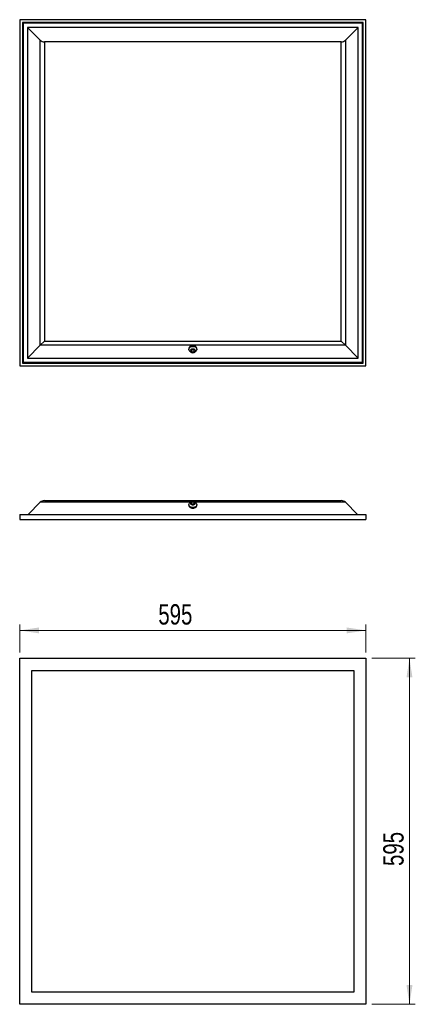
# Model space of a CAD drawing. Header units: millimetres. Extents: x 64 to 132, y 24 to 193.
import ezdxf

# ---------------------------------------------------------------- set-up
doc = ezdxf.new("R2010")
doc.units = ezdxf.units.MM
doc.styles.add('SLDTEXTSTYLE0', font='TXT', dxfattribs={"width": 0.75})
doc.dimstyles.new('SLDDIMSTYLE0', dxfattribs={"dimtxt": 3.5, "dimasz": 3.302, "dimexe": 0, "dimexo": 0.0625, "dimgap": 0.875, "dimtad": 1, "dimlfac": 10, "dimrnd": 1e-09, "dimzin": 12, "dimdsep": 46, "dimtxsty": 'SLDTEXTSTYLE0', "dimsah": 1, "dimcen": 0.09, "dimadec": 0, "dimazin": 3, "dimtfac": 1, "dimtofl": 0, "dimtmove": 0, "dimatfit": 3, "dimfxl": 0, "dimfrac": 2, "dimtolj": 1, "dimtzin": 12, "dimarcsym": 0})

# ---------------------------------------------------------------- blocks, each defined once
blk = doc.blocks.new('_D')
at = {"color": 7, "linetype": 'Continuous', "lineweight": 18}
for p, q in [((64.26, 84.13), (64.26, 88.91)), ((123.76, 84.13), (123.76, 88.91)), ((64.26, 87.91), (123.76, 87.91))]:
    blk.add_line(p, q, dxfattribs=at)
for points in [[(64.26, 87.91), (67.56, 87.41), (67.56, 88.42)], [(123.76, 87.91), (120.46, 88.42), (120.46, 87.41)]]:
    blk.add_solid(points, dxfattribs=at)
at = {"color": 7, "linetype": 'Continuous', "lineweight": 18, "insert": (88.07, 92.42), "char_height": 3.5, "attachment_point": 1, "style": 'SLDTEXTSTYLE0'}
blk.add_mtext('595', dxfattribs=at)
blk = doc.blocks.new('_D_1')
at = {"color": 7, "linetype": 'Continuous', "lineweight": 18}
for p, q in [((124.76, 83.13), (132.23, 83.13)), ((131.23, 83.13), (131.23, 23.63)), ((124.76, 23.63), (132.23, 23.63))]:
    blk.add_line(p, q, dxfattribs=at)
for points in [[(131.23, 83.13), (130.72, 79.83), (131.74, 79.83)], [(131.23, 23.63), (131.74, 26.93), (130.72, 26.93)]]:
    blk.add_solid(points, dxfattribs=at)
at = {"color": 7, "linetype": 'Continuous', "lineweight": 18, "insert": (126.72, 47.41), "char_height": 3.5, "attachment_point": 1, "rotation": 90, "style": 'SLDTEXTSTYLE0'}
blk.add_mtext('595', dxfattribs=at)

msp = doc.modelspace()

# ---------------------------------------------------------------- linework, layer by layer
at = {"color": 7, "linetype": 'Continuous', "lineweight": 25}
for p, q in [((64.2596, 192.916), (64.2596, 133.416)), ((123.7596, 192.916), (64.2596, 192.916)), ((123.2896, 192.446), (64.7296, 192.446)), ((64.7296, 192.446), (64.7296, 133.886)), ((64.8627, 192.3107), (64.8627, 134.0212)), ((123.1566, 192.3107), (64.8627, 192.3107)), ((65.5847, 191.5887), (67.7918, 189.3816)), ((122.4346, 191.5887), (65.5847, 191.5887)), ((65.5847, 191.5887), (65.5847, 134.7432)), ((120.2275, 189.3816), (122.4346, 191.5887)), ((122.4346, 134.7432), (122.4346, 191.5887)), ((123.1566, 134.0212), (123.1566, 192.3107)), ((123.2896, 133.886), (123.2896, 192.446)), ((123.7596, 133.416), (123.7596, 192.916)), ((67.7918, 136.9503), (67.7918, 189.3816)), ((119.5203, 189.0887), (68.4989, 189.0887)), ((68.4989, 189.0887), (68.4989, 137.6575)), ((119.5203, 137.6575), (119.5203, 189.0887)), ((120.2275, 189.3816), (120.2275, 136.9503)), ((68.4989, 137.6575), (67.7918, 136.9503)), ((68.4989, 137.6575), (119.5203, 137.6575)), ((119.5203, 137.6575), (120.2275, 136.9503)), ((65.5847, 134.7432), (67.7918, 136.9503)), ((120.2275, 136.9503), (67.7918, 136.9503)), ((93.3346, 136.402), (93.3346, 136.2605)), ((93.4585, 135.985), (93.647, 135.7964)), ((94.3722, 135.7964), (94.5607, 135.985)), ((94.6846, 136.2605), (94.6846, 136.402)), ((120.2275, 136.9503), (122.4346, 134.7432)), ((64.7296, 133.886), (123.2896, 133.886)), ((64.8627, 134.0212), (123.1566, 134.0212)), ((65.5847, 134.7432), (122.4346, 134.7432)), ((64.2596, 133.416), (123.7596, 133.416)), ((68.4989, 110.2308), (119.5203, 110.2308)), ((65.7247, 107.8708), (67.7918, 109.9379)), ((93.3346, 109.5309), (93.3346, 109.3895)), ((93.647, 109.9951), (93.4585, 109.8065)), ((94.5607, 109.8065), (94.3722, 109.9951)), ((94.6846, 109.3895), (94.6846, 109.5309)), ((120.2275, 109.9379), (122.2946, 107.8708)), ((64.2596, 107.8708), (64.2596, 106.9608)), ((64.2596, 107.8708), (123.7596, 107.8708)), ((64.2596, 106.9608), (123.7596, 106.9608)), ((123.7596, 107.8708), (123.7596, 106.9608)), ((64.2596, 83.1299), (123.7596, 83.1299)), ((64.2596, 23.6299), (64.2596, 83.1299)), ((123.7596, 83.1299), (123.7596, 23.6299)), ((66.3596, 81.0299), (121.6596, 81.0299)), ((66.3596, 25.7299), (66.3596, 81.0299)), ((121.6596, 81.0299), (121.6596, 25.7299)), ((121.6596, 25.7299), (66.3596, 25.7299)), ((123.7596, 23.6299), (64.2596, 23.6299))]:
    msp.add_line(p, q, dxfattribs=at)
at = {"color": 1, "linetype": 'Continuous', "lineweight": 25}
for p, q in [((93.5899, 109.9379), (67.7918, 109.9379)), ((120.2275, 109.9379), (94.4293, 109.9379))]:
    msp.add_line(p, q, dxfattribs=at)
at = {"color": 7, "linetype": 'Continuous', "lineweight": 25, "flags": 128}
for points in [[(94.6846, 136.402), (94.6835, 136.4297), (94.6563, 136.5388), (94.5942, 136.6406), (94.5006, 136.7295), (94.3805, 136.8007), (94.2405, 136.8505), (94.088, 136.876), (93.9312, 136.876), (93.7787, 136.8505), (93.6387, 136.8007), (93.5186, 136.7295), (93.425, 136.6406), (93.363, 136.5388), (93.3358, 136.4297), (93.3346, 136.402)], [(93.4585, 135.985), (93.3898, 136.0715), (93.3449, 136.1777), (93.3358, 136.2883), (93.363, 136.3974), (93.425, 136.4992), (93.5186, 136.5881), (93.6387, 136.6593), (93.7787, 136.709), (93.9312, 136.7346), (94.088, 136.7346), (94.2405, 136.709), (94.3805, 136.6593), (94.5006, 136.5881), (94.5942, 136.4992), (94.6563, 136.3974), (94.6835, 136.2883), (94.6744, 136.1777), (94.6294, 136.0715), (94.5607, 135.985)], [(94.0096, 135.6637), (94.1347, 135.6764), (94.2497, 135.7135), (94.3452, 135.7721), (94.4135, 135.8473), (94.4491, 135.933), (94.4491, 136.0224), (94.4135, 136.1081), (94.3452, 136.1833), (94.2497, 136.2418), (94.1347, 136.279), (94.0096, 136.2917), (93.8845, 136.279), (93.7695, 136.2418), (93.674, 136.1833), (93.6057, 136.1081), (93.5701, 136.0224), (93.5701, 135.933), (93.6057, 135.8473), (93.674, 135.7721), (93.7695, 135.7135), (93.8845, 135.6764), (94.0096, 135.6637)], [(94.0096, 135.8009), (94.1053, 135.8144), (94.1864, 135.8527), (94.2406, 135.91), (94.2596, 135.9777), (94.2406, 136.0453), (94.1864, 136.1027), (94.1053, 136.141), (94.0096, 136.1545), (93.9139, 136.141), (93.8328, 136.1027), (93.7786, 136.0453), (93.7596, 135.9777), (93.7786, 135.91), (93.8328, 135.8527), (93.9139, 135.8144), (94.0096, 135.8009)], [(94.0096, 109.4998), (94.1347, 109.5125), (94.2497, 109.5496), (94.3452, 109.6082), (94.4135, 109.6833), (94.4491, 109.7691), (94.4491, 109.8585), (94.4135, 109.9442), (94.3452, 110.0194), (94.2497, 110.0779), (94.1347, 110.1151), (94.0096, 110.1278), (93.8845, 110.1151), (93.7695, 110.0779), (93.674, 110.0194), (93.6057, 109.9442), (93.5701, 109.8585), (93.5701, 109.7691), (93.6057, 109.6833), (93.674, 109.6082), (93.7695, 109.5496), (93.8845, 109.5125), (94.0096, 109.4998)], [(93.3346, 109.3895), (93.3449, 109.3066), (93.3898, 109.2005), (93.4682, 109.1045), (93.5757, 109.0239), (93.7067, 108.963), (93.8539, 108.9251), (94.0096, 108.9122)], [(94.0096, 109.0536), (93.8539, 109.0665), (93.7067, 109.1044), (93.5757, 109.1653), (93.4682, 109.2459), (93.3898, 109.3419), (93.3449, 109.4481), (93.3358, 109.5587), (93.363, 109.6678), (93.425, 109.7696), (93.4585, 109.8065)], [(94.0096, 109.637), (94.1053, 109.6505), (94.1864, 109.6888), (94.2406, 109.7461), (94.2596, 109.8138), (94.2406, 109.8814), (94.1864, 109.9388), (94.1053, 109.9771), (94.0096, 109.9906), (93.9139, 109.9771), (93.8328, 109.9388), (93.7786, 109.8814), (93.7596, 109.8138), (93.7786, 109.7461), (93.8328, 109.6888), (93.9139, 109.6505), (94.0096, 109.637)], [(94.5607, 109.8065), (94.5942, 109.7696), (94.6563, 109.6678), (94.6835, 109.5587), (94.6744, 109.4481), (94.6294, 109.3419), (94.551, 109.2459), (94.4435, 109.1653), (94.3125, 109.1044), (94.1653, 109.0665), (94.0096, 109.0536)], [(94.0096, 108.9122), (94.1653, 108.9251), (94.3125, 108.963), (94.4435, 109.0239), (94.551, 109.1045), (94.6294, 109.2005), (94.6744, 109.3066), (94.6846, 109.3895)]]:
    msp.add_lwpolyline(points, dxfattribs=at)
at = {"color": 7, "linetype": 'Continuous', "lineweight": 25}
for centre, start, end in [((68.4989, 190.0887), 225, 270), ((119.5203, 190.0887), 270, 315), ((68.4989, 109.2308), 90, 135), ((119.5203, 109.2308), 45, 90)]:
    msp.add_arc(centre, 1, start, end, dxfattribs=at)

# ---------------------------------------------------------------- dimensions: what is measured, and where the dimension line sits
at = {"color": 7, "linetype": 'Continuous', "lineweight": 18}
dim = msp.add_linear_dim(base=(123.7596, 87.9132), p1=(64.2596, 83.1299), p2=(123.7596, 83.1299), dimstyle='SLDDIMSTYLE0', dxfattribs=at)
dim.commit()
dim.dimension.update_dxf_attribs({"geometry": '_D', "text_midpoint": (91.9493, 87.9132), "dimtype": 160})
dim = msp.add_linear_dim(base=(131.23, 23.6299), p1=(123.7596, 83.1299), p2=(123.7596, 23.6299), angle=90, dimstyle='SLDDIMSTYLE0', dxfattribs=at)
dim.commit()
dim.dimension.update_dxf_attribs({"geometry": '_D_1', "text_midpoint": (131.23, 51.2929), "dimtype": 160})

doc.saveas('drawing.dxf')
